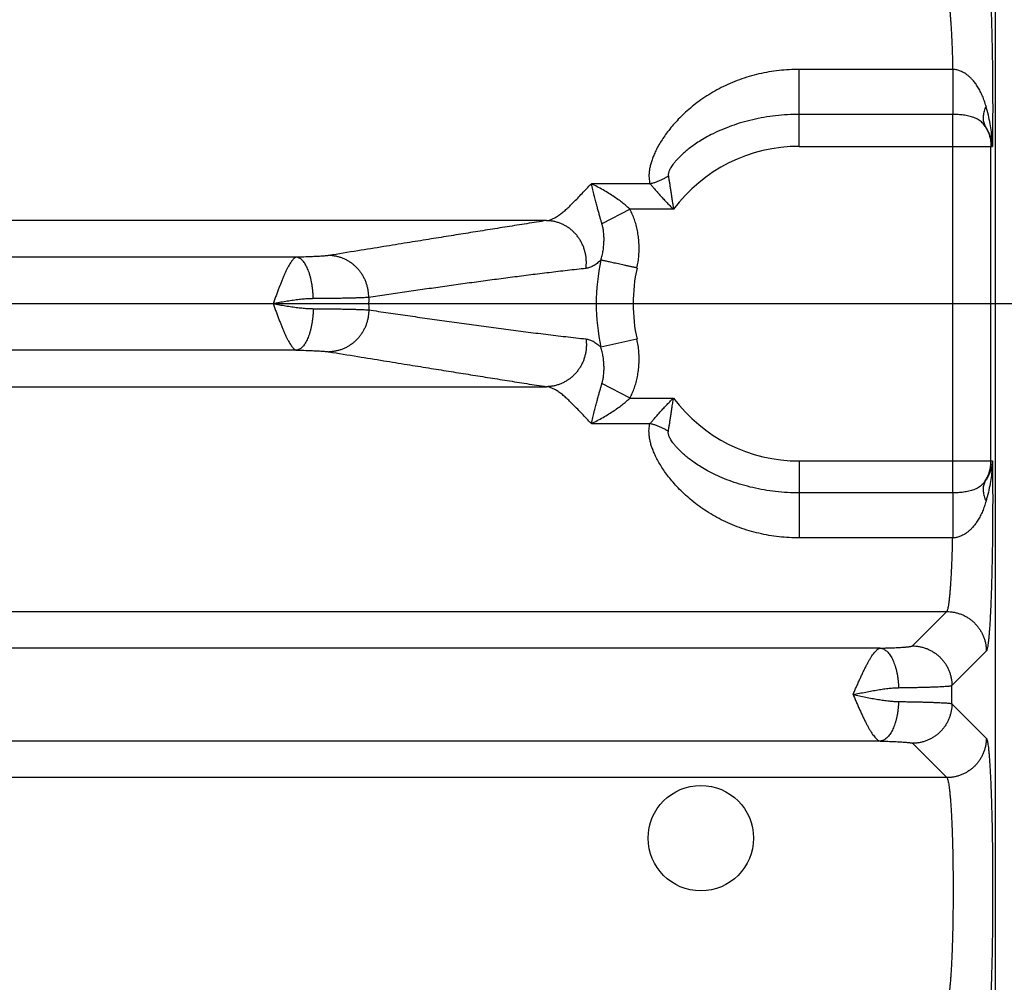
# Model space of a CAD drawing. Header units: inches. Extents: x 0 to 22, y 0 to 17.
# Tile 11 of 38: x 4.665 to 5.66, y 5.278 to 6.251. Entities that reach past the tile are written whole.
import ezdxf

# ---------------------------------------------------------------- set-up
doc = ezdxf.new("R2010")
doc.units = ezdxf.units.IN
doc.header["$LTSCALE"] = 1.21
doc.header["$MEASUREMENT"] = 0
doc.layers.get('0').update_dxf_attribs({"linetype": 'CONTINUOUS'})
doc.layers.add('DIMENSIONS', color=7, linetype='CONTINUOUS')
doc.styles.get("Standard").update_dxf_attribs({"font": 'txt', "width": 0.8})
doc.dimstyles.new('DIMSTYLE_1', dxfattribs={"dimtxt": 0.125, "dimasz": 0.18, "dimexe": 0.18, "dimexo": 0.0625, "dimgap": 0.09, "dimtad": 0, "dimtih": 1, "dimtoh": 1, "dimdec": 3, "dimzin": 4, "dimdsep": 46, "dimtxsty": 'STANDARD', "dimblk": '_FILLED', "dimblk1": '_FILLED', "dimblk2": '_FILLED', "dimcen": 0.09, "dimadec": 0, "dimazin": 0, "dimtp": 0.01, "dimtm": 0.01, "dimtfac": 1, "dimtdec": 3, "dimtofl": 0, "dimtmove": 0, "dimatfit": 3, "dimldrblk": '_FILLED', "dimfxl": 1, "dimtolj": 1, "dimtzin": 4, "dimarcsym": 0})

# ---------------------------------------------------------------- blocks, each defined once
blk = doc.blocks.new('_FILLED')
at = {"color": 0, "linetype": 'BYBLOCK'}
blk.add_solid([(0, 0), (-1, 0.1736), (-1, -0.1736)], dxfattribs=at)
blk = doc.blocks.new('*D0')
at = {"layer": 'DIMENSIONS', "color": 2, "linetype": 'CONTINUOUS'}
for p, q in [((3.95717, 5.96414), (6.52547, 5.96414)), ((6.40047, 5.96414), (6.40047, 5.22641)), ((6.40047, 4.22914), (6.40047, 4.97641)), ((5.70695, 4.22914), (6.52547, 4.22914))]:
    blk.add_line(p, q, dxfattribs=at)
at = {"layer": 'DIMENSIONS', "color": 2, "linetype": 'CONTINUOUS', "xscale": 0.18, "yscale": 0.18, "zscale": 0.18}
for p, rotation in [((6.40047, 5.96414), 90), ((6.40047, 4.22914), 270)]:
    blk.add_blockref('_FILLED', p, dxfattribs=dict(at, rotation=rotation))
at = {"layer": 'DIMENSIONS', "color": 2, "linetype": 'CONTINUOUS', "width": 0.8}
for s, p in [('[', (6.36297, 5.03891)), (']', (6.96297, 5.03891)), ('1.735', (5.73797, 5.03891)), ('44.07', (6.46297, 5.03891))]:
    blk.add_text(s, height=0.125, dxfattribs=at).set_placement(p)
blk = doc.blocks.new('*D3')
at = {"layer": 'DIMENSIONS', "color": 2, "linetype": 'CONTINUOUS'}
for p, q in [((3.91597, 5.92006), (3.91597, 3.35414)), ((5.65047, 4.18883), (5.65047, 3.35414)), ((3.91597, 3.47914), (3.55597, 3.47914)), ((5.65047, 3.47914), (6.01047, 3.47914))]:
    blk.add_line(p, q, dxfattribs=at)
at = {"layer": 'DIMENSIONS', "color": 2, "linetype": 'CONTINUOUS', "xscale": 0.18, "yscale": 0.18, "zscale": 0.18}
blk.add_blockref('_FILLED', (3.91597, 3.47914), dxfattribs=at)
at = {"layer": 'DIMENSIONS', "color": 2, "linetype": 'CONTINUOUS', "xscale": 0.18, "yscale": 0.18, "zscale": 0.18, "rotation": 180}
blk.add_blockref('_FILLED', (5.65047, 3.47914), dxfattribs=at)
at = {"layer": 'DIMENSIONS', "color": 2, "linetype": 'CONTINUOUS', "width": 0.8}
for s, p in [('[', (4.65128, 3.41664)), (']', (5.25128, 3.41664)), ('1.735', (4.02628, 3.41664)), ('44.06', (4.75128, 3.41664))]:
    blk.add_text(s, height=0.125, dxfattribs=at).set_placement(p)

msp = doc.modelspace()

# ---------------------------------------------------------------- linework, layer by layer
at = {"color": 7, "linetype": 'CONTINUOUS'}
for p, q in [((5.65047, 4.32905), (5.65047, 7.61168)), ((5.6074, 6.20083), (5.45247, 6.20083)), ((5.45247, 6.12306), (5.45247, 6.20083)), ((5.60745, 6.15529), (5.45247, 6.15529)), ((5.60745, 5.77299), (5.60745, 6.15529)), ((5.45247, 6.12306), (5.64756, 6.12306)), ((5.64599, 5.80522), (5.64599, 6.12306)), ((5.30162, 6.08535), (5.24244, 6.08535)), ((5.28143, 6.05946), (5.2531, 6.04479)), ((5.32532, 6.05946), (5.28143, 6.05946)), ((5.19708, 6.04805), (4.13092, 6.04805)), ((4.94449, 6.0111), (4.11535, 6.0111)), ((5.28848, 5.92812), (5.25208, 5.92012)), ((4.94449, 5.91718), (4.11535, 5.91718)), ((4.13092, 5.88023), (5.19708, 5.88023)), ((5.28143, 5.86882), (5.2531, 5.88349)), ((5.28143, 5.86882), (5.32532, 5.86882)), ((5.24244, 5.84293), (5.30162, 5.84293)), ((5.45247, 5.80522), (5.64756, 5.80522)), ((5.45247, 5.80522), (5.45247, 5.72745)), ((5.60745, 5.77299), (5.45247, 5.77299)), ((5.6074, 5.72745), (5.45247, 5.72745)), ((2.23054, 5.65305), (5.60139, 5.65305)), ((5.56665, 5.61832), (5.60139, 5.65305)), ((5.53427, 5.6161), (2.29767, 5.6161)), ((5.60662, 5.57835), (5.64135, 5.61309)), ((5.60662, 5.55993), (5.60662, 5.57835)), ((5.60662, 5.55993), (5.64135, 5.52519)), ((5.53427, 5.52218), (2.29767, 5.52218)), ((5.56665, 5.51997), (5.60139, 5.48523)), ((5.60139, 5.48523), (2.23054, 5.48523))]:
    msp.add_line(p, q, dxfattribs=at)
msp.add_circle((5.35297, 5.42414), 0.05325, dxfattribs=at)
for radius, start, end in [(0.15892, 90, 143.14108), (0.20516, 167.61063, 192.39001), (0.16789, 167.60969, 192.39023), (0.43504, 179.16876, 180.83124), (0.15892, 216.85891, 270)]:
    msp.add_arc((5.45247, 5.96414), radius, start, end, dxfattribs=at)
for points, knots in [([(5.64135, 6.31519), (5.64154, 6.315), (5.64185, 6.31434), (5.64223, 6.31307), (5.64262, 6.31123), (5.64301, 6.30883), (5.64339, 6.30586), (5.64377, 6.30235), (5.64414, 6.2983), (5.6445, 6.29374), (5.64485, 6.28868), (5.64518, 6.28315), (5.64549, 6.27715), (5.6458, 6.27072), (5.64608, 6.26387), (5.64634, 6.25663), (5.64659, 6.24903), (5.64681, 6.2411), (5.64701, 6.23287), (5.64719, 6.22438), (5.64735, 6.21566), (5.64748, 6.20673), (5.64759, 6.19763), (5.64767, 6.18838), (5.64773, 6.17902), (5.64777, 6.1696), (5.64778, 6.16016), (5.64776, 6.15074), (5.64772, 6.1414), (5.64765, 6.13218), (5.64759, 6.12608), (5.64756, 6.12306)], [0, 0, 0, 0, 0.004148, 0.011013, 0.020751, 0.033399, 0.048939, 0.067322, 0.088463, 0.112264, 0.138627, 0.167463, 0.198683, 0.232184, 0.267839, 0.305514, 0.345056, 0.386307, 0.429108, 0.473284, 0.518658, 0.565082, 0.612415, 0.660508, 0.709187, 0.758215, 0.807345, 0.856329, 0.904921, 0.952885, 1, 1, 1, 1]), ([(5.60139, 6.27523), (5.60158, 6.27509), (5.60193, 6.27454), (5.60233, 6.27348), (5.60275, 6.27194), (5.60316, 6.26994), (5.60356, 6.26748), (5.60396, 6.26457), (5.60435, 6.26122), (5.60472, 6.25745), (5.60508, 6.25327), (5.60542, 6.24869), (5.60575, 6.24375), (5.60605, 6.23846), (5.60634, 6.23284), (5.6066, 6.22693), (5.60684, 6.22074), (5.60705, 6.2143), (5.60724, 6.20764), (5.60735, 6.20312), (5.6074, 6.20083)], [0, 0, 0, 0, 0.009555, 0.024717, 0.045896, 0.073158, 0.106459, 0.145706, 0.190766, 0.24146, 0.297567, 0.358856, 0.425078, 0.495945, 0.571127, 0.650282, 0.733085, 0.819202, 0.90829, 1, 1, 1, 1]), ([(5.45247, 6.20083), (5.44905, 6.20083), (5.44221, 6.20064), (5.43197, 6.19978), (5.42177, 6.19833), (5.41168, 6.19629), (5.40175, 6.19368), (5.39206, 6.1905), (5.38266, 6.18677), (5.37363, 6.18254), (5.36503, 6.17786), (5.35693, 6.17281), (5.34939, 6.16747), (5.34242, 6.16192), (5.33606, 6.15626), (5.33029, 6.15056), (5.32513, 6.14489), (5.32053, 6.13931), (5.31651, 6.13386), (5.31299, 6.1286), (5.30999, 6.12352), (5.30744, 6.11867), (5.30535, 6.11405), (5.30365, 6.10966), (5.30235, 6.1055), (5.30143, 6.10158), (5.30083, 6.0979), (5.30056, 6.09444), (5.30062, 6.0912), (5.30095, 6.08818), (5.30137, 6.08627), (5.30162, 6.08535)], [0, 0, 0, 0, 0.048856, 0.09793, 0.147087, 0.196207, 0.245178, 0.293875, 0.342148, 0.389804, 0.436571, 0.48217, 0.526341, 0.568855, 0.609521, 0.648203, 0.684805, 0.719271, 0.751581, 0.781761, 0.80986, 0.835957, 0.860137, 0.88252, 0.903228, 0.922382, 0.940141, 0.956617, 0.971983, 0.986403, 1, 1, 1, 1]), ([(5.64107, 6.16372), (5.64058, 6.16546), (5.63951, 6.1689), (5.63759, 6.17389), (5.63539, 6.17861), (5.63296, 6.1829), (5.63042, 6.18665), (5.62787, 6.18981), (5.62537, 6.19242), (5.62297, 6.19454), (5.62067, 6.19626), (5.61848, 6.19762), (5.61641, 6.19868), (5.61447, 6.19949), (5.61262, 6.20008), (5.61085, 6.20048), (5.60912, 6.20074), (5.60797, 6.20082), (5.6074, 6.20083)], [0, 0, 0, 0, 0.101505, 0.202298, 0.300501, 0.393874, 0.479229, 0.555091, 0.622096, 0.681808, 0.735262, 0.783302, 0.826576, 0.86576, 0.901699, 0.935354, 0.967753, 1, 1, 1, 1]), ([(5.6074, 6.20083), (5.6074, 6.19981), (5.6074, 6.19773), (5.60741, 6.19459), (5.60741, 6.19139), (5.60741, 6.18818), (5.60741, 6.18495), (5.60742, 6.18174), (5.60742, 6.17858), (5.60742, 6.17548), (5.60743, 6.17246), (5.60743, 6.16955), (5.60743, 6.16676), (5.60744, 6.16412), (5.60744, 6.16164), (5.60744, 6.15935), (5.60744, 6.15725), (5.60745, 6.15592), (5.60745, 6.15529)], [0, 0, 0, 0, 0.067597, 0.13678, 0.207054, 0.277926, 0.348897, 0.41947, 0.489149, 0.557444, 0.623876, 0.687979, 0.749302, 0.807415, 0.86191, 0.912403, 0.958542, 1, 1, 1, 1]), ([(5.64107, 6.16372), (5.64069, 6.1629), (5.63999, 6.16127), (5.63916, 6.15878), (5.63857, 6.15633), (5.63823, 6.15392), (5.63814, 6.15159), (5.63829, 6.14933), (5.6387, 6.14717), (5.63936, 6.14513), (5.63996, 6.14385), (5.6403, 6.14323)], [0, 0, 0, 0, 0.1276, 0.250582, 0.368938, 0.482797, 0.592438, 0.698303, 0.800995, 0.901267, 1, 1, 1, 1]), ([(5.64756, 6.12306), (5.64752, 6.12536), (5.6473, 6.13023), (5.64653, 6.13785), (5.64526, 6.14609), (5.64345, 6.1548), (5.64192, 6.16071), (5.64107, 6.16372)], [0, 0, 0, 0, 0.167565, 0.353758, 0.556285, 0.77264, 1, 1, 1, 1]), ([(5.45247, 6.15529), (5.44844, 6.15529), (5.44042, 6.15507), (5.4285, 6.15407), (5.4168, 6.15241), (5.40543, 6.15013), (5.39449, 6.14728), (5.3841, 6.1439), (5.37446, 6.14012), (5.36577, 6.13613), (5.35819, 6.13212), (5.3517, 6.12824), (5.34616, 6.12456), (5.34144, 6.12109), (5.3374, 6.11784), (5.33396, 6.11481), (5.33103, 6.11199), (5.32856, 6.10939), (5.32649, 6.10699), (5.32477, 6.10478), (5.32337, 6.10275), (5.32225, 6.1009), (5.32139, 6.09922), (5.32076, 6.0977), (5.32035, 6.09635), (5.32012, 6.09516), (5.32006, 6.09411), (5.32011, 6.09346), (5.32016, 6.09317)], [0, 0, 0, 0, 0.078223, 0.155905, 0.232586, 0.307825, 0.381215, 0.452269, 0.520022, 0.582478, 0.637981, 0.68665, 0.729429, 0.767221, 0.800629, 0.830178, 0.856339, 0.879489, 0.899958, 0.91801, 0.933889, 0.947813, 0.959987, 0.970556, 0.979653, 0.987458, 0.994171, 1, 1, 1, 1]), ([(5.6403, 6.14323), (5.63987, 6.14389), (5.63894, 6.14516), (5.63731, 6.14692), (5.63546, 6.1485), (5.63341, 6.14991), (5.63118, 6.15112), (5.6288, 6.15214), (5.6263, 6.15299), (5.6237, 6.15368), (5.62105, 6.15422), (5.61835, 6.15464), (5.61563, 6.15494), (5.6129, 6.15515), (5.61018, 6.15527), (5.60836, 6.1553), (5.60745, 6.15529)], [0, 0, 0, 0, 0.064445, 0.12983, 0.196393, 0.264332, 0.333799, 0.404827, 0.477287, 0.550937, 0.625418, 0.700332, 0.775356, 0.850374, 0.925302, 1, 1, 1, 1]), ([(5.64756, 6.12306), (5.64746, 6.12442), (5.64712, 6.12719), (5.64615, 6.13133), (5.6447, 6.13544), (5.64276, 6.13945), (5.64117, 6.142), (5.6403, 6.14323)], [0, 0, 0, 0, 0.189277, 0.384987, 0.585941, 0.791218, 1, 1, 1, 1]), ([(5.6403, 6.14323), (5.64077, 6.14247), (5.64165, 6.14093), (5.6428, 6.13852), (5.64377, 6.13605), (5.64458, 6.13352), (5.64521, 6.13095), (5.64566, 6.12834), (5.64593, 6.12571), (5.64599, 6.12394), (5.64599, 6.12306)], [0, 0, 0, 0, 0.125906, 0.251332, 0.376355, 0.501136, 0.625866, 0.750561, 0.875243, 1, 1, 1, 1]), ([(5.30162, 6.08535), (5.30271, 6.0856), (5.30488, 6.08617), (5.30808, 6.08721), (5.31124, 6.08844), (5.31432, 6.08984), (5.3173, 6.09141), (5.31922, 6.09256), (5.32016, 6.09317)], [0, 0, 0, 0, 0.165407, 0.332324, 0.500003, 0.667681, 0.834596, 1, 1, 1, 1]), ([(5.32016, 6.09317), (5.32033, 6.09213), (5.32067, 6.08996), (5.32122, 6.08656), (5.32181, 6.08285), (5.32244, 6.07881), (5.3231, 6.07445), (5.32382, 6.06976), (5.32456, 6.06473), (5.32506, 6.06126), (5.32531, 6.05946)], [0, 0, 0, 0, 0.092173, 0.193177, 0.303373, 0.423044, 0.552343, 0.691422, 0.840577, 1, 1, 1, 1]), ([(5.19708, 6.04805), (5.19809, 6.04817), (5.20016, 6.04859), (5.20327, 6.04973), (5.20648, 6.05138), (5.20981, 6.05352), (5.21326, 6.05614), (5.21685, 6.05923), (5.2206, 6.06274), (5.22454, 6.06665), (5.22867, 6.07092), (5.23303, 6.0755), (5.23763, 6.08036), (5.2408, 6.08367), (5.24244, 6.08535)], [0, 0, 0, 0, 0.050817, 0.105896, 0.166113, 0.232247, 0.304841, 0.384165, 0.470347, 0.563392, 0.663155, 0.769416, 0.881837, 1, 1, 1, 1]), ([(5.2531, 6.04479), (5.2528, 6.04583), (5.25216, 6.04802), (5.25117, 6.05145), (5.25013, 6.0552), (5.24901, 6.05927), (5.24785, 6.0637), (5.24664, 6.0685), (5.24534, 6.07371), (5.24397, 6.07938), (5.24297, 6.08331), (5.24244, 6.08535)], [0, 0, 0, 0, 0.07777, 0.162833, 0.255437, 0.356077, 0.464975, 0.582692, 0.710102, 0.848795, 1, 1, 1, 1]), ([(5.28143, 6.05946), (5.28039, 6.06047), (5.27815, 6.06252), (5.27445, 6.0656), (5.2702, 6.06882), (5.26536, 6.07219), (5.25998, 6.07563), (5.25422, 6.07905), (5.24833, 6.08231), (5.24438, 6.08437), (5.24244, 6.08535)], [0, 0, 0, 0, 0.092193, 0.194121, 0.307272, 0.432989, 0.570314, 0.715405, 0.861144, 1, 1, 1, 1]), ([(5.30162, 6.08535), (5.30234, 6.08451), (5.30384, 6.08274), (5.30622, 6.07998), (5.30883, 6.077), (5.31167, 6.07382), (5.31475, 6.07045), (5.31805, 6.06691), (5.32159, 6.06322), (5.32404, 6.06072), (5.32531, 6.05946)], [0, 0, 0, 0, 0.09462, 0.198418, 0.311286, 0.432959, 0.563045, 0.701145, 0.846941, 1, 1, 1, 1]), ([(5.28848, 6.00017), (5.28894, 6.00226), (5.28972, 6.00648), (5.29045, 6.01285), (5.29073, 6.01921), (5.29058, 6.02553), (5.29, 6.03174), (5.28902, 6.0378), (5.28764, 6.04365), (5.2859, 6.04924), (5.28385, 6.05451), (5.28227, 6.05785), (5.28143, 6.05946)], [0, 0, 0, 0, 0.105666, 0.210989, 0.315656, 0.419365, 0.521825, 0.622731, 0.721583, 0.817788, 0.91077, 1, 1, 1, 1]), ([(5.19708, 6.04805), (5.19044, 6.04701), (5.17717, 6.04493), (5.15732, 6.04179), (5.13757, 6.03865), (5.11789, 6.0355), (5.098, 6.03231), (5.07743, 6.02901), (5.05557, 6.02548), (5.03177, 6.02163), (5.00541, 6.01736), (4.98691, 6.01436), (4.97713, 6.01277)], [0, 0, 0, 0, 0.090598, 0.18086, 0.270653, 0.35986, 0.449365, 0.541895, 0.640351, 0.747618, 0.866553, 1, 1, 1, 1]), ([(5.23689, 5.99975), (5.23706, 6.00093), (5.2373, 6.0033), (5.23736, 6.00689), (5.23713, 6.01047), (5.2366, 6.01402), (5.23577, 6.01751), (5.23467, 6.02092), (5.23328, 6.02423), (5.23163, 6.0274), (5.22973, 6.03041), (5.22759, 6.03325), (5.22522, 6.03589), (5.22264, 6.03832), (5.21987, 6.0405), (5.21694, 6.04244), (5.21386, 6.04411), (5.21066, 6.0455), (5.20735, 6.0466), (5.20397, 6.04741), (5.20054, 6.04791), (5.19824, 6.04804), (5.19708, 6.04805)], [0, 0, 0, 0, 0.050572, 0.101213, 0.151898, 0.202598, 0.253287, 0.303937, 0.354523, 0.405019, 0.455405, 0.505661, 0.555773, 0.605729, 0.655523, 0.705154, 0.754624, 0.803942, 0.85312, 0.902175, 0.951127, 1, 1, 1, 1]), ([(5.25208, 6.00816), (5.25257, 6.00974), (5.25344, 6.01299), (5.25439, 6.01798), (5.25499, 6.02304), (5.25523, 6.02803), (5.25512, 6.03281), (5.2547, 6.03725), (5.25403, 6.04121), (5.25343, 6.04366), (5.2531, 6.04479)], [0, 0, 0, 0, 0.133615, 0.271444, 0.409928, 0.54567, 0.675309, 0.796054, 0.905261, 1, 1, 1, 1]), ([(4.94449, 6.0111), (4.94414, 6.01104), (4.9434, 6.01078), (4.94233, 6.0101), (4.94124, 6.00908), (4.94011, 6.00775), (4.93892, 6.00613), (4.9377, 6.0042), (4.93644, 6.00199), (4.93514, 5.9995), (4.93381, 5.99675), (4.93245, 5.99377), (4.93107, 5.99057), (4.92965, 5.98716), (4.92821, 5.9836), (4.92675, 5.97988), (4.92529, 5.97605), (4.92382, 5.97212), (4.92232, 5.96815), (4.92134, 5.96547), (4.92083, 5.96413)], [0, 0, 0, 0, 0.019764, 0.043294, 0.070836, 0.103268, 0.140936, 0.183648, 0.23138, 0.283991, 0.341206, 0.402729, 0.468214, 0.537271, 0.609471, 0.684318, 0.761298, 0.839897, 0.919598, 1, 1, 1, 1]), ([(4.97713, 6.01277), (4.97671, 6.0127), (4.97577, 6.01257), (4.9742, 6.0124), (4.97233, 6.01223), (4.97017, 6.01207), (4.96773, 6.01191), (4.96503, 6.01177), (4.96209, 6.01163), (4.95892, 6.0115), (4.95555, 6.01138), (4.952, 6.01128), (4.94829, 6.01118), (4.94577, 6.01113), (4.94449, 6.0111)], [0, 0, 0, 0, 0.039047, 0.08735, 0.144802, 0.211131, 0.28594, 0.368779, 0.459107, 0.556304, 0.659722, 0.76866, 0.882344, 1, 1, 1, 1]), ([(4.96143, 5.9692), (4.96142, 5.97038), (4.96134, 5.97275), (4.96111, 5.97628), (4.96075, 5.97975), (4.96028, 5.98316), (4.95969, 5.98646), (4.959, 5.98964), (4.9582, 5.99267), (4.9573, 5.99553), (4.95631, 5.99821), (4.95523, 6.00067), (4.95407, 6.00291), (4.95285, 6.00491), (4.95156, 6.00665), (4.95023, 6.00813), (4.94884, 6.00933), (4.94742, 6.01024), (4.94597, 6.01085), (4.94498, 6.01106), (4.94449, 6.0111)], [0, 0, 0, 0, 0.074354, 0.14832, 0.221452, 0.293311, 0.363474, 0.431538, 0.497124, 0.559885, 0.619514, 0.675751, 0.728393, 0.77731, 0.822461, 0.863918, 0.901897, 0.936793, 0.969216, 1, 1, 1, 1]), ([(5.01747, 5.97045), (5.01748, 5.9716), (5.01739, 5.97391), (5.01698, 5.97735), (5.01631, 5.98074), (5.01536, 5.98407), (5.01415, 5.98731), (5.01269, 5.99043), (5.01098, 5.99343), (5.00904, 5.99627), (5.00689, 5.99894), (5.00453, 6.00141), (5.00198, 6.00368), (4.99926, 6.00573), (4.99639, 6.00754), (4.99338, 6.00909), (4.99027, 6.01039), (4.98707, 6.01142), (4.98379, 6.01217), (4.98047, 6.01263), (4.97824, 6.01276), (4.97713, 6.01277)], [0, 0, 0, 0, 0.053337, 0.106699, 0.160064, 0.213404, 0.266696, 0.319916, 0.373043, 0.426059, 0.478946, 0.531694, 0.584292, 0.636736, 0.689026, 0.741164, 0.79316, 0.845024, 0.896772, 0.948424, 1, 1, 1, 1]), ([(5.25208, 6.00816), (5.25142, 6.00755), (5.25012, 6.0064), (5.24815, 6.00482), (5.24621, 6.00345), (5.24431, 6.00228), (5.24244, 6.00132), (5.24059, 6.00057), (5.23875, 6.00003), (5.23751, 5.99981), (5.23689, 5.99975)], [0, 0, 0, 0, 0.152291, 0.295523, 0.429867, 0.555786, 0.674113, 0.786443, 0.894476, 1, 1, 1, 1]), ([(5.28848, 6.00017), (5.28739, 6.00041), (5.28521, 6.00089), (5.28196, 6.0016), (5.27876, 6.0023), (5.27563, 6.00299), (5.2726, 6.00366), (5.26969, 6.0043), (5.26692, 6.0049), (5.26432, 6.00547), (5.26191, 6.00601), (5.25969, 6.00649), (5.25769, 6.00693), (5.25593, 6.00732), (5.25442, 6.00765), (5.25316, 6.00793), (5.25241, 6.00809), (5.25208, 6.00816)], [0, 0, 0, 0, 0.090231, 0.179774, 0.267947, 0.354081, 0.43752, 0.517629, 0.593799, 0.66545, 0.732038, 0.793055, 0.848036, 0.896563, 0.938268, 0.972832, 1, 1, 1, 1]), ([(5.23689, 5.99975), (5.23068, 5.99907), (5.21827, 5.99768), (5.19967, 5.99547), (5.18114, 5.99318), (5.16273, 5.99083), (5.14443, 5.98842), (5.1262, 5.98596), (5.10799, 5.98346), (5.08982, 5.98091), (5.0717, 5.97834), (5.05362, 5.97574), (5.03555, 5.97311), (5.0235, 5.97134), (5.01747, 5.97045)], [0, 0, 0, 0, 0.08466, 0.16933, 0.253747, 0.337643, 0.420888, 0.503872, 0.586945, 0.669916, 0.752563, 0.834999, 0.917415, 1, 1, 1, 1]), ([(4.96143, 5.9692), (4.95984, 5.96919), (4.9565, 5.96907), (4.95127, 5.96867), (4.94565, 5.96805), (4.93971, 5.96725), (4.93354, 5.9663), (4.92721, 5.96525), (4.92295, 5.96452), (4.92081, 5.96414)], [0, 0, 0, 0, 0.11648, 0.244979, 0.383708, 0.530543, 0.683553, 0.84067, 1, 1, 1, 1]), ([(5.01747, 5.97045), (5.01681, 5.9704), (5.01532, 5.9703), (5.01288, 5.97017), (5.01, 5.97004), (5.0067, 5.96992), (5.003, 5.96981), (4.99891, 5.9697), (4.99446, 5.9696), (4.98967, 5.96951), (4.98455, 5.96943), (4.97913, 5.96936), (4.97345, 5.96929), (4.96752, 5.96924), (4.96348, 5.96921), (4.96143, 5.9692)], [0, 0, 0, 0, 0.03583, 0.079593, 0.131076, 0.190029, 0.256172, 0.329193, 0.408744, 0.494446, 0.58589, 0.682638, 0.784232, 0.890188, 1, 1, 1, 1]), ([(4.92081, 5.96414), (4.92295, 5.96377), (4.92721, 5.96303), (4.93353, 5.96198), (4.9397, 5.96103), (4.94564, 5.96023), (4.95127, 5.95961), (4.9565, 5.95921), (4.95984, 5.95909), (4.96143, 5.95908)], [0, 0, 0, 0, 0.15929, 0.316134, 0.469038, 0.616053, 0.755021, 0.883573, 1, 1, 1, 1]), ([(4.92083, 5.96413), (4.92135, 5.9628), (4.92232, 5.96012), (4.92383, 5.95615), (4.92529, 5.95222), (4.92676, 5.94839), (4.92821, 5.94468), (4.92965, 5.94112), (4.93106, 5.93772), (4.93245, 5.93451), (4.93381, 5.93153), (4.93514, 5.92878), (4.93644, 5.9263), (4.9377, 5.92408), (4.93892, 5.92216), (4.9401, 5.92053), (4.94123, 5.91921), (4.94233, 5.91819), (4.9434, 5.91751), (4.94414, 5.91724), (4.94449, 5.91718)], [0, 0, 0, 0, 0.080325, 0.160068, 0.238663, 0.315615, 0.390423, 0.462586, 0.531623, 0.597106, 0.658633, 0.71585, 0.768442, 0.816158, 0.858889, 0.89651, 0.92895, 0.95665, 0.980219, 1, 1, 1, 1]), ([(4.96143, 5.95908), (4.96142, 5.9579), (4.96134, 5.95553), (4.96111, 5.952), (4.96075, 5.94853), (4.96028, 5.94512), (4.95969, 5.94182), (4.959, 5.93864), (4.9582, 5.93561), (4.9573, 5.93275), (4.95631, 5.93008), (4.95523, 5.92761), (4.95407, 5.92537), (4.95285, 5.92337), (4.95156, 5.92163), (4.95023, 5.92015), (4.94884, 5.91895), (4.94742, 5.91804), (4.94597, 5.91743), (4.94498, 5.91723), (4.94449, 5.91718)], [0, 0, 0, 0, 0.074355, 0.148322, 0.221454, 0.293314, 0.363478, 0.431542, 0.497128, 0.559889, 0.619518, 0.675754, 0.728395, 0.777312, 0.822462, 0.863919, 0.901898, 0.936794, 0.969216, 1, 1, 1, 1]), ([(4.96143, 5.95908), (4.96348, 5.95907), (4.96752, 5.95904), (4.97345, 5.95899), (4.97913, 5.95892), (4.98455, 5.95885), (4.98967, 5.95877), (4.99446, 5.95868), (4.99891, 5.95858), (5.003, 5.95847), (5.0067, 5.95836), (5.01, 5.95824), (5.01288, 5.95811), (5.01532, 5.95798), (5.01681, 5.95788), (5.01747, 5.95783)], [0, 0, 0, 0, 0.109813, 0.215769, 0.317362, 0.41411, 0.505554, 0.591256, 0.670807, 0.743827, 0.809971, 0.868924, 0.920407, 0.96417, 1, 1, 1, 1]), ([(5.01747, 5.95783), (5.01748, 5.95668), (5.01739, 5.95437), (5.01699, 5.95093), (5.01631, 5.94754), (5.01536, 5.94421), (5.01415, 5.94097), (5.01269, 5.93785), (5.01098, 5.93485), (5.00904, 5.93201), (5.00689, 5.92934), (5.00453, 5.92687), (5.00198, 5.9246), (4.99926, 5.92255), (4.99639, 5.92074), (4.99338, 5.91919), (4.99027, 5.91789), (4.98707, 5.91686), (4.98379, 5.91611), (4.98047, 5.91565), (4.97824, 5.91553), (4.97713, 5.91551)], [0, 0, 0, 0, 0.053337, 0.1067, 0.160065, 0.213406, 0.266698, 0.319919, 0.373046, 0.426062, 0.47895, 0.531697, 0.584295, 0.636739, 0.689029, 0.741167, 0.793162, 0.845026, 0.896774, 0.948425, 1, 1, 1, 1]), ([(5.01747, 5.95783), (5.02405, 5.95686), (5.0372, 5.95493), (5.05691, 5.95206), (5.07665, 5.94923), (5.09645, 5.94644), (5.1163, 5.94368), (5.13619, 5.94097), (5.15613, 5.93831), (5.17617, 5.93573), (5.19634, 5.93321), (5.21659, 5.9308), (5.23012, 5.92927), (5.23689, 5.92853)], [0, 0, 0, 0, 0.090107, 0.180021, 0.270002, 0.360309, 0.450965, 0.541613, 0.632313, 0.723578, 0.815464, 0.907697, 1, 1, 1, 1]), ([(5.23689, 5.92853), (5.23706, 5.92735), (5.2373, 5.92498), (5.23736, 5.92139), (5.23713, 5.91781), (5.23659, 5.91426), (5.23577, 5.91077), (5.23467, 5.90736), (5.23328, 5.90406), (5.23163, 5.90089), (5.22973, 5.89787), (5.22759, 5.89503), (5.22522, 5.89239), (5.22264, 5.88997), (5.21987, 5.88778), (5.21694, 5.88584), (5.21386, 5.88417), (5.21066, 5.88278), (5.20735, 5.88168), (5.20397, 5.88087), (5.20054, 5.88037), (5.19824, 5.88024), (5.19708, 5.88023)], [0, 0, 0, 0, 0.050571, 0.101211, 0.151894, 0.202594, 0.253282, 0.303932, 0.354517, 0.405013, 0.455398, 0.505654, 0.555765, 0.605721, 0.655516, 0.705147, 0.754618, 0.803937, 0.853116, 0.902172, 0.951125, 1, 1, 1, 1]), ([(5.23689, 5.92853), (5.23748, 5.92847), (5.23868, 5.92827), (5.24048, 5.92775), (5.2423, 5.92702), (5.24416, 5.92609), (5.24606, 5.92494), (5.24801, 5.92356), (5.25004, 5.92195), (5.25139, 5.92076), (5.25208, 5.92012)], [0, 0, 0, 0, 0.100852, 0.206039, 0.316778, 0.434158, 0.559319, 0.693973, 0.840114, 1, 1, 1, 1]), ([(5.28143, 5.86882), (5.28227, 5.87043), (5.28385, 5.87377), (5.2859, 5.87904), (5.28764, 5.88463), (5.28902, 5.89049), (5.29, 5.89656), (5.29058, 5.90278), (5.29073, 5.90909), (5.29044, 5.91546), (5.28972, 5.92182), (5.28894, 5.92603), (5.28848, 5.92812)], [0, 0, 0, 0, 0.089205, 0.182196, 0.278446, 0.377379, 0.478403, 0.581, 0.68481, 0.789486, 0.894672, 1, 1, 1, 1]), ([(5.2531, 5.88349), (5.25343, 5.88462), (5.25404, 5.88708), (5.25471, 5.89104), (5.25512, 5.89547), (5.25523, 5.90025), (5.25499, 5.90524), (5.25439, 5.9103), (5.25343, 5.91529), (5.25257, 5.91854), (5.25208, 5.92012)], [0, 0, 0, 0, 0.094959, 0.204181, 0.324833, 0.45435, 0.590005, 0.728451, 0.866286, 1, 1, 1, 1]), ([(4.94449, 5.91718), (4.94577, 5.91715), (4.94829, 5.9171), (4.952, 5.91701), (4.95555, 5.9169), (4.95892, 5.91678), (4.96209, 5.91665), (4.96503, 5.91651), (4.96773, 5.91637), (4.97017, 5.91621), (4.97233, 5.91605), (4.9742, 5.91588), (4.97577, 5.91571), (4.97671, 5.91558), (4.97713, 5.91551)], [0, 0, 0, 0, 0.117656, 0.23134, 0.340278, 0.443696, 0.540893, 0.631221, 0.714059, 0.788869, 0.855198, 0.91265, 0.960953, 1, 1, 1, 1]), ([(4.97713, 5.91551), (4.98691, 5.91392), (5.00541, 5.91092), (5.03177, 5.90665), (5.05557, 5.9028), (5.07743, 5.89927), (5.098, 5.89597), (5.11789, 5.89278), (5.13757, 5.88963), (5.15732, 5.88649), (5.17717, 5.88335), (5.19044, 5.88127), (5.19708, 5.88023)], [0, 0, 0, 0, 0.133447, 0.252382, 0.359649, 0.458105, 0.550635, 0.64014, 0.729347, 0.81914, 0.909402, 1, 1, 1, 1]), ([(5.24244, 5.84293), (5.2408, 5.84461), (5.23763, 5.84792), (5.23302, 5.85278), (5.22866, 5.85738), (5.22452, 5.86165), (5.22058, 5.86557), (5.21682, 5.86908), (5.21323, 5.87216), (5.20978, 5.87478), (5.20646, 5.87692), (5.20325, 5.87856), (5.20015, 5.87969), (5.19809, 5.88011), (5.19708, 5.88023)], [0, 0, 0, 0, 0.118146, 0.230673, 0.337124, 0.437094, 0.530282, 0.61654, 0.695825, 0.768301, 0.834316, 0.894375, 0.949273, 1, 1, 1, 1]), ([(5.24244, 5.84293), (5.24296, 5.84497), (5.24399, 5.8489), (5.24534, 5.85459), (5.24664, 5.85982), (5.24785, 5.86462), (5.24901, 5.86904), (5.25014, 5.87311), (5.25118, 5.87685), (5.25217, 5.88027), (5.2528, 5.88245), (5.2531, 5.88349)], [0, 0, 0, 0, 0.150898, 0.290199, 0.418208, 0.536005, 0.644662, 0.745102, 0.837579, 0.922495, 1, 1, 1, 1]), ([(5.24244, 5.84293), (5.24439, 5.84391), (5.24833, 5.84598), (5.25421, 5.84923), (5.25997, 5.85264), (5.26534, 5.85608), (5.27018, 5.85944), (5.27444, 5.86268), (5.27815, 5.86576), (5.28039, 5.86781), (5.28143, 5.86882)], [0, 0, 0, 0, 0.139246, 0.28463, 0.429228, 0.566381, 0.69219, 0.805524, 0.907646, 1, 1, 1, 1]), ([(5.30162, 5.84293), (5.30234, 5.84378), (5.30384, 5.84555), (5.30622, 5.84831), (5.30883, 5.85129), (5.31168, 5.85447), (5.31475, 5.85784), (5.31805, 5.86138), (5.3216, 5.86506), (5.32404, 5.86756), (5.32531, 5.86882)], [0, 0, 0, 0, 0.0947, 0.198586, 0.311526, 0.43322, 0.563258, 0.701301, 0.847033, 1, 1, 1, 1]), ([(5.32016, 5.83512), (5.32033, 5.83615), (5.32068, 5.83832), (5.32123, 5.84173), (5.32181, 5.84544), (5.32243, 5.84948), (5.3231, 5.85383), (5.32382, 5.85852), (5.32455, 5.86356), (5.32507, 5.86702), (5.32531, 5.86882)], [0, 0, 0, 0, 0.092276, 0.193352, 0.3036, 0.423267, 0.552488, 0.691498, 0.840613, 1, 1, 1, 1]), ([(5.45247, 5.72745), (5.44905, 5.72745), (5.4422, 5.72764), (5.43195, 5.72851), (5.42175, 5.72996), (5.41165, 5.73199), (5.40173, 5.73461), (5.39203, 5.73779), (5.38263, 5.74152), (5.3736, 5.74576), (5.36499, 5.75044), (5.35689, 5.7555), (5.34933, 5.76086), (5.34235, 5.76641), (5.33598, 5.77209), (5.33021, 5.77781), (5.32503, 5.7835), (5.32044, 5.78911), (5.31639, 5.79457), (5.31288, 5.79987), (5.30987, 5.80495), (5.30734, 5.80982), (5.30526, 5.81443), (5.30359, 5.8188), (5.30232, 5.82291), (5.3014, 5.82679), (5.30083, 5.83044), (5.30057, 5.83387), (5.30061, 5.83709), (5.30096, 5.84009), (5.30137, 5.84201), (5.30162, 5.84293)], [0, 0, 0, 0, 0.048915, 0.098023, 0.147198, 0.196327, 0.245303, 0.294008, 0.342304, 0.389983, 0.436783, 0.482435, 0.526674, 0.569267, 0.610021, 0.648794, 0.685498, 0.720076, 0.752511, 0.7828, 0.810975, 0.837078, 0.861189, 0.883415, 0.903896, 0.922819, 0.94036, 0.956707, 0.971982, 0.986369, 1, 1, 1, 1]), ([(5.32016, 5.83512), (5.31922, 5.83572), (5.3173, 5.83687), (5.31432, 5.83844), (5.31124, 5.83984), (5.30808, 5.84107), (5.30488, 5.84211), (5.30271, 5.84268), (5.30162, 5.84293)], [0, 0, 0, 0, 0.16539, 0.332294, 0.499965, 0.667645, 0.834572, 1, 1, 1, 1]), ([(5.45247, 5.77299), (5.44846, 5.77299), (5.44047, 5.77321), (5.42859, 5.77421), (5.41693, 5.77585), (5.4056, 5.77811), (5.3947, 5.78094), (5.38432, 5.7843), (5.37464, 5.78808), (5.36589, 5.79209), (5.35827, 5.79612), (5.35175, 5.80001), (5.34619, 5.80371), (5.34145, 5.80719), (5.3374, 5.81045), (5.33395, 5.81348), (5.33102, 5.8163), (5.32855, 5.81891), (5.32647, 5.82131), (5.32476, 5.82352), (5.32336, 5.82555), (5.32224, 5.82739), (5.32139, 5.82907), (5.32076, 5.83058), (5.32035, 5.83193), (5.32012, 5.83313), (5.32006, 5.83417), (5.32011, 5.83482), (5.32016, 5.83512)], [0, 0, 0, 0, 0.077928, 0.155294, 0.231685, 0.306689, 0.379749, 0.450552, 0.518717, 0.581682, 0.637507, 0.686282, 0.729256, 0.767165, 0.800643, 0.830257, 0.856454, 0.879627, 0.9001, 0.918153, 0.934017, 0.94792, 0.960059, 0.970595, 0.979666, 0.987451, 0.994157, 1, 1, 1, 1]), ([(5.64756, 5.80522), (5.64746, 5.80386), (5.64712, 5.80109), (5.64615, 5.79695), (5.6447, 5.79284), (5.64276, 5.78883), (5.64117, 5.78628), (5.6403, 5.78505)], [0, 0, 0, 0, 0.189276, 0.385003, 0.58597, 0.791255, 1, 1, 1, 1]), ([(5.6403, 5.78505), (5.64077, 5.78581), (5.64165, 5.78736), (5.6428, 5.78976), (5.64377, 5.79223), (5.64458, 5.79476), (5.64521, 5.79733), (5.64566, 5.79994), (5.64593, 5.80258), (5.64599, 5.80434), (5.64599, 5.80522)], [0, 0, 0, 0, 0.125907, 0.251333, 0.376355, 0.501136, 0.625866, 0.750561, 0.875243, 1, 1, 1, 1]), ([(5.64756, 5.80522), (5.64752, 5.80292), (5.6473, 5.79805), (5.64653, 5.79043), (5.64526, 5.7822), (5.64345, 5.77349), (5.64192, 5.76757), (5.64107, 5.76456)], [0, 0, 0, 0, 0.167524, 0.353693, 0.556215, 0.772585, 1, 1, 1, 1]), ([(5.64756, 5.80522), (5.64759, 5.8022), (5.64765, 5.7961), (5.64772, 5.78688), (5.64776, 5.77754), (5.64778, 5.76813), (5.64777, 5.75869), (5.64773, 5.74927), (5.64767, 5.73991), (5.64759, 5.73066), (5.64748, 5.72156), (5.64735, 5.71263), (5.64719, 5.70391), (5.64701, 5.69541), (5.64681, 5.68719), (5.64659, 5.67926), (5.64634, 5.67166), (5.64608, 5.66442), (5.6458, 5.65757), (5.64549, 5.65113), (5.64518, 5.64514), (5.64485, 5.6396), (5.6445, 5.63454), (5.64414, 5.62998), (5.64377, 5.62593), (5.64339, 5.62242), (5.64301, 5.61945), (5.64262, 5.61705), (5.64223, 5.61521), (5.64185, 5.61394), (5.64154, 5.61328), (5.64135, 5.61309)], [0, 0, 0, 0, 0.047111, 0.095069, 0.143652, 0.192627, 0.241748, 0.29077, 0.339445, 0.387538, 0.434873, 0.481302, 0.52668, 0.570858, 0.613662, 0.654917, 0.694461, 0.732139, 0.767797, 0.8013, 0.832524, 0.861362, 0.887727, 0.911529, 0.932673, 0.951057, 0.966598, 0.979247, 0.988986, 0.995852, 1, 1, 1, 1]), ([(5.6403, 5.78505), (5.63987, 5.78439), (5.63894, 5.78312), (5.63731, 5.78136), (5.63546, 5.77978), (5.63341, 5.77838), (5.63118, 5.77717), (5.6288, 5.77614), (5.6263, 5.77529), (5.62371, 5.77461), (5.62105, 5.77406), (5.61836, 5.77365), (5.61564, 5.77334), (5.61291, 5.77313), (5.61018, 5.77301), (5.60836, 5.77299), (5.60745, 5.77299)], [0, 0, 0, 0, 0.064436, 0.129812, 0.196363, 0.264294, 0.333754, 0.404776, 0.47723, 0.550851, 0.625279, 0.700144, 0.77515, 0.850185, 0.925178, 1, 1, 1, 1]), ([(5.6403, 5.78505), (5.63996, 5.78443), (5.63936, 5.78315), (5.6387, 5.78111), (5.63829, 5.77895), (5.63814, 5.7767), (5.63823, 5.77436), (5.63857, 5.77195), (5.63916, 5.7695), (5.63999, 5.76701), (5.64069, 5.76538), (5.64107, 5.76456)], [0, 0, 0, 0, 0.098733, 0.199005, 0.301697, 0.407562, 0.517203, 0.631062, 0.749418, 0.8724, 1, 1, 1, 1]), ([(5.60745, 5.77299), (5.60745, 5.77236), (5.60744, 5.77103), (5.60744, 5.76893), (5.60744, 5.76664), (5.60744, 5.76416), (5.60743, 5.76152), (5.60743, 5.75874), (5.60743, 5.75582), (5.60742, 5.75281), (5.60742, 5.7497), (5.60742, 5.74654), (5.60741, 5.74333), (5.60741, 5.74011), (5.60741, 5.73689), (5.60741, 5.73369), (5.6074, 5.73055), (5.6074, 5.72847), (5.6074, 5.72745)], [0, 0, 0, 0, 0.041458, 0.087597, 0.13809, 0.192584, 0.250697, 0.31202, 0.376122, 0.442554, 0.510849, 0.580528, 0.651101, 0.722072, 0.792944, 0.863218, 0.932401, 1, 1, 1, 1]), ([(5.64107, 5.76456), (5.64058, 5.76282), (5.63951, 5.75939), (5.6376, 5.7544), (5.6354, 5.74969), (5.63297, 5.7454), (5.63043, 5.74165), (5.62788, 5.73849), (5.62539, 5.73588), (5.62298, 5.73375), (5.62068, 5.73202), (5.61849, 5.73066), (5.61642, 5.7296), (5.61447, 5.7288), (5.61262, 5.72821), (5.61085, 5.7278), (5.60912, 5.72754), (5.60797, 5.72746), (5.6074, 5.72745)], [0, 0, 0, 0, 0.101332, 0.202043, 0.300192, 0.393492, 0.478822, 0.554714, 0.621777, 0.681545, 0.735053, 0.783141, 0.826459, 0.865685, 0.90166, 0.93534, 0.967752, 1, 1, 1, 1]), ([(5.60139, 5.65305), (5.60158, 5.6532), (5.60193, 5.65374), (5.60233, 5.6548), (5.60275, 5.65634), (5.60316, 5.65834), (5.60356, 5.6608), (5.60396, 5.66371), (5.60435, 5.66706), (5.60472, 5.67083), (5.60508, 5.67501), (5.60542, 5.67958), (5.60575, 5.68453), (5.60605, 5.68982), (5.60634, 5.69544), (5.6066, 5.70135), (5.60684, 5.70754), (5.60705, 5.71398), (5.60724, 5.72065), (5.60735, 5.72516), (5.6074, 5.72745)], [0, 0, 0, 0, 0.009554, 0.024716, 0.045896, 0.073156, 0.106452, 0.14569, 0.19074, 0.241427, 0.297529, 0.358813, 0.425028, 0.495889, 0.571074, 0.650244, 0.733067, 0.819204, 0.908301, 1, 1, 1, 1]), ([(5.60139, 5.65305), (5.60255, 5.65305), (5.60488, 5.65295), (5.60833, 5.65249), (5.61174, 5.65172), (5.61506, 5.65067), (5.61828, 5.64933), (5.62138, 5.64772), (5.62432, 5.64584), (5.62709, 5.64372), (5.62966, 5.64136), (5.63202, 5.63879), (5.63414, 5.63602), (5.63602, 5.63308), (5.63763, 5.62998), (5.63897, 5.62676), (5.64003, 5.62344), (5.64079, 5.62003), (5.64125, 5.61658), (5.64135, 5.61425), (5.64135, 5.61309)], [0, 0, 0, 0, 0.055526, 0.111062, 0.166606, 0.222158, 0.277718, 0.333283, 0.388852, 0.444425, 0.5, 0.555574, 0.611147, 0.666717, 0.722282, 0.777841, 0.833393, 0.888938, 0.944473, 1, 1, 1, 1]), ([(5.50671, 5.56913), (5.50731, 5.57048), (5.50846, 5.57317), (5.51023, 5.57715), (5.51196, 5.58109), (5.51368, 5.58494), (5.51539, 5.58866), (5.51708, 5.59223), (5.51873, 5.59563), (5.52036, 5.59884), (5.52194, 5.60182), (5.5235, 5.60456), (5.525, 5.60704), (5.52646, 5.60925), (5.52788, 5.61117), (5.52925, 5.61279), (5.53055, 5.61411), (5.53182, 5.61511), (5.53304, 5.61579), (5.53387, 5.61604), (5.53427, 5.6161)], [0, 0, 0, 0, 0.079608, 0.158512, 0.23632, 0.312536, 0.386657, 0.458181, 0.526634, 0.591605, 0.652721, 0.709671, 0.762165, 0.809984, 0.85305, 0.891237, 0.924536, 0.953431, 0.978459, 1, 1, 1, 1]), ([(5.53427, 5.6161), (5.53556, 5.61613), (5.53809, 5.61619), (5.54181, 5.6163), (5.54535, 5.61642), (5.54868, 5.61655), (5.55177, 5.6167), (5.55461, 5.61685), (5.55718, 5.61701), (5.55946, 5.61718), (5.56144, 5.61735), (5.56312, 5.61753), (5.56447, 5.61771), (5.5655, 5.61789), (5.56619, 5.61808), (5.56656, 5.61822), (5.56665, 5.61832)], [0, 0, 0, 0, 0.119141, 0.233742, 0.342844, 0.44556, 0.541059, 0.628583, 0.707653, 0.778005, 0.839323, 0.891206, 0.933307, 0.965392, 0.987447, 1, 1, 1, 1]), ([(5.53427, 5.6161), (5.53479, 5.61606), (5.53586, 5.61587), (5.53743, 5.61529), (5.53897, 5.61443), (5.54047, 5.61329), (5.54192, 5.61189), (5.54331, 5.61023), (5.54464, 5.60832), (5.54589, 5.60619), (5.54706, 5.60384), (5.54813, 5.60128), (5.54911, 5.59855), (5.54998, 5.59566), (5.55074, 5.59263), (5.55137, 5.58948), (5.55189, 5.58623), (5.55228, 5.58291), (5.55253, 5.57954), (5.55262, 5.57728), (5.55264, 5.57614)], [0, 0, 0, 0, 0.03382, 0.068996, 0.106242, 0.146106, 0.188967, 0.235054, 0.284467, 0.337198, 0.393157, 0.45218, 0.514046, 0.578484, 0.645189, 0.713818, 0.784006, 0.855368, 0.927502, 1, 1, 1, 1]), ([(5.56665, 5.61832), (5.56782, 5.61831), (5.57014, 5.61821), (5.57359, 5.61775), (5.577, 5.61699), (5.58032, 5.61593), (5.58355, 5.61459), (5.58664, 5.61298), (5.58958, 5.6111), (5.59235, 5.60898), (5.59492, 5.60662), (5.59728, 5.60405), (5.5994, 5.60128), (5.60128, 5.59834), (5.6029, 5.59525), (5.60423, 5.59202), (5.60529, 5.5887), (5.60605, 5.58529), (5.60651, 5.58184), (5.60661, 5.57952), (5.60662, 5.57835)], [0, 0, 0, 0, 0.055526, 0.111061, 0.166605, 0.222157, 0.277716, 0.333281, 0.388851, 0.444424, 0.499998, 0.555573, 0.611146, 0.666716, 0.722281, 0.777841, 0.833393, 0.888937, 0.944473, 1, 1, 1, 1]), ([(5.50669, 5.56914), (5.50884, 5.56959), (5.51313, 5.57045), (5.51949, 5.57173), (5.52573, 5.57292), (5.53176, 5.57397), (5.53752, 5.57486), (5.54293, 5.57554), (5.54793, 5.57598), (5.55112, 5.57612), (5.55264, 5.57614)], [0, 0, 0, 0, 0.141687, 0.281719, 0.418636, 0.550758, 0.676473, 0.794032, 0.90215, 1, 1, 1, 1]), ([(5.55264, 5.57614), (5.55455, 5.57617), (5.5583, 5.57622), (5.5638, 5.57632), (5.56905, 5.57642), (5.57403, 5.57653), (5.57873, 5.57665), (5.58311, 5.57678), (5.58716, 5.57691), (5.59086, 5.57705), (5.5942, 5.5772), (5.59717, 5.57735), (5.59974, 5.5775), (5.60192, 5.57766), (5.60369, 5.57782), (5.60505, 5.57798), (5.60598, 5.57815), (5.60647, 5.57826), (5.60662, 5.57835)], [0, 0, 0, 0, 0.106048, 0.207944, 0.305258, 0.397574, 0.484496, 0.565651, 0.640697, 0.709328, 0.77127, 0.826269, 0.874099, 0.914555, 0.947467, 0.972705, 0.990195, 1, 1, 1, 1]), ([(5.50669, 5.56914), (5.50884, 5.5687), (5.51312, 5.56783), (5.51949, 5.56655), (5.52571, 5.56537), (5.53175, 5.56431), (5.53751, 5.56343), (5.54292, 5.56275), (5.54793, 5.5623), (5.55112, 5.56216), (5.55264, 5.56214)], [0, 0, 0, 0, 0.14169, 0.28154, 0.418345, 0.550411, 0.676238, 0.793975, 0.902225, 1, 1, 1, 1]), ([(5.50671, 5.56913), (5.50731, 5.56779), (5.50846, 5.56511), (5.51023, 5.56112), (5.51196, 5.55718), (5.51368, 5.55334), (5.5154, 5.54962), (5.51708, 5.54605), (5.51873, 5.54265), (5.52036, 5.53944), (5.52194, 5.53646), (5.52349, 5.53372), (5.525, 5.53124), (5.52646, 5.52903), (5.52788, 5.52712), (5.52924, 5.5255), (5.53055, 5.52418), (5.53181, 5.52317), (5.53304, 5.5225), (5.53387, 5.52224), (5.53427, 5.52218)], [0, 0, 0, 0, 0.079546, 0.158497, 0.236315, 0.312517, 0.386613, 0.458113, 0.526553, 0.591524, 0.652646, 0.709596, 0.762079, 0.809876, 0.85292, 0.891123, 0.924434, 0.953321, 0.97841, 1, 1, 1, 1]), ([(5.55264, 5.56214), (5.55262, 5.56101), (5.55253, 5.55874), (5.55227, 5.55537), (5.55189, 5.55205), (5.55137, 5.54881), (5.55073, 5.54565), (5.54998, 5.54262), (5.54911, 5.53973), (5.54813, 5.537), (5.54706, 5.53445), (5.54589, 5.5321), (5.54464, 5.52996), (5.54331, 5.52805), (5.54192, 5.52639), (5.54047, 5.52499), (5.53897, 5.52385), (5.53743, 5.52299), (5.53586, 5.52241), (5.53479, 5.52222), (5.53427, 5.52218)], [0, 0, 0, 0, 0.072498, 0.144632, 0.215994, 0.286182, 0.354812, 0.421516, 0.485955, 0.54782, 0.606842, 0.662801, 0.715533, 0.764945, 0.811032, 0.853894, 0.893758, 0.931004, 0.96618, 1, 1, 1, 1]), ([(5.55264, 5.56214), (5.55455, 5.56211), (5.5583, 5.56206), (5.5638, 5.56197), (5.56905, 5.56186), (5.57404, 5.56175), (5.57873, 5.56163), (5.58311, 5.56151), (5.58716, 5.56137), (5.59086, 5.56123), (5.5942, 5.56108), (5.59717, 5.56093), (5.59975, 5.56078), (5.60193, 5.56062), (5.60369, 5.56046), (5.60505, 5.5603), (5.60598, 5.56014), (5.60647, 5.56002), (5.60662, 5.55993)], [0, 0, 0, 0, 0.106046, 0.207949, 0.305268, 0.397589, 0.484517, 0.565683, 0.640744, 0.709389, 0.771335, 0.826327, 0.874139, 0.914577, 0.947475, 0.972706, 0.990194, 1, 1, 1, 1]), ([(5.60662, 5.55993), (5.60661, 5.55877), (5.60651, 5.55644), (5.60605, 5.55299), (5.60529, 5.54958), (5.60423, 5.54626), (5.6029, 5.54304), (5.60128, 5.53994), (5.5994, 5.537), (5.59728, 5.53423), (5.59492, 5.53166), (5.59235, 5.5293), (5.58958, 5.52718), (5.58664, 5.5253), (5.58355, 5.52369), (5.58032, 5.52235), (5.577, 5.52129), (5.57359, 5.52053), (5.57014, 5.52007), (5.56782, 5.51997), (5.56665, 5.51997)], [0, 0, 0, 0, 0.055527, 0.111062, 0.166607, 0.222159, 0.277718, 0.333284, 0.388853, 0.444426, 0.500001, 0.555575, 0.611148, 0.666718, 0.722283, 0.777842, 0.833395, 0.888939, 0.944474, 1, 1, 1, 1]), ([(5.53427, 5.52218), (5.53556, 5.52215), (5.53809, 5.52209), (5.54181, 5.52198), (5.54534, 5.52186), (5.54867, 5.52173), (5.55177, 5.52158), (5.55461, 5.52143), (5.55718, 5.52127), (5.55946, 5.5211), (5.56144, 5.52093), (5.56312, 5.52075), (5.56447, 5.52057), (5.5655, 5.52039), (5.56619, 5.5202), (5.56656, 5.52006), (5.56665, 5.51997)], [0, 0, 0, 0, 0.119071, 0.233636, 0.342715, 0.445414, 0.540918, 0.628481, 0.707605, 0.778001, 0.839334, 0.891215, 0.933307, 0.965381, 0.987445, 1, 1, 1, 1]), ([(5.64135, 5.52519), (5.64135, 5.52403), (5.64125, 5.52171), (5.64079, 5.51825), (5.64003, 5.51485), (5.63897, 5.51152), (5.63763, 5.5083), (5.63602, 5.5052), (5.63414, 5.50226), (5.63202, 5.4995), (5.62966, 5.49692), (5.62709, 5.49456), (5.62432, 5.49244), (5.62138, 5.49056), (5.61828, 5.48895), (5.61506, 5.48761), (5.61174, 5.48656), (5.60833, 5.4858), (5.60488, 5.48534), (5.60255, 5.48523), (5.60139, 5.48523)], [0, 0, 0, 0, 0.055527, 0.111062, 0.166607, 0.222159, 0.277718, 0.333283, 0.388853, 0.444426, 0.5, 0.555575, 0.611148, 0.666717, 0.722282, 0.777842, 0.833394, 0.888938, 0.944474, 1, 1, 1, 1]), ([(5.64135, 5.52519), (5.64155, 5.52499), (5.64186, 5.5243), (5.64225, 5.52299), (5.64265, 5.52107), (5.64304, 5.51859), (5.64343, 5.51553), (5.64381, 5.51192), (5.64419, 5.50776), (5.64455, 5.50307), (5.6449, 5.49787), (5.64523, 5.49218), (5.64555, 5.48602), (5.64585, 5.47942), (5.64613, 5.47241), (5.6464, 5.465), (5.64664, 5.45723), (5.64686, 5.44913), (5.64706, 5.44073), (5.64724, 5.43207), (5.64739, 5.42317), (5.64752, 5.41408), (5.64762, 5.40482), (5.6477, 5.39543), (5.64775, 5.38595), (5.64777, 5.37641), (5.64777, 5.36686), (5.64775, 5.35732), (5.6477, 5.34784), (5.64762, 5.33845), (5.64752, 5.32919), (5.64739, 5.32009), (5.64724, 5.3112), (5.64706, 5.30253), (5.64686, 5.29414), (5.64664, 5.28604), (5.6464, 5.27827), (5.64613, 5.27087), (5.64585, 5.26385), (5.64555, 5.25725), (5.64523, 5.25109), (5.6449, 5.24541), (5.64455, 5.24021), (5.64419, 5.23552), (5.64381, 5.23136), (5.64343, 5.22774), (5.64304, 5.22469), (5.64265, 5.22221), (5.64225, 5.22029), (5.64186, 5.21898), (5.64155, 5.21829), (5.64135, 5.21809)], [0, 0, 0, 0, 0.002687, 0.007152, 0.013476, 0.021659, 0.031675, 0.043494, 0.057078, 0.072376, 0.089325, 0.107859, 0.127909, 0.149394, 0.172233, 0.196338, 0.221612, 0.247959, 0.275278, 0.303462, 0.332403, 0.36199, 0.392109, 0.422644, 0.453477, 0.484489, 0.515562, 0.546575, 0.577408, 0.607942, 0.63806, 0.667647, 0.696586, 0.724767, 0.752084, 0.778428, 0.803698, 0.8278, 0.850636, 0.872118, 0.892165, 0.910697, 0.927643, 0.942938, 0.956519, 0.968336, 0.97835, 0.986531, 0.992852, 0.997315, 1, 1, 1, 1]), ([(5.60139, 5.48523), (5.60159, 5.48508), (5.60194, 5.48452), (5.60235, 5.48343), (5.60277, 5.48184), (5.60319, 5.47978), (5.6036, 5.47724), (5.604, 5.47424), (5.60439, 5.47079), (5.60477, 5.4669), (5.60513, 5.46259), (5.60548, 5.45788), (5.60581, 5.45279), (5.60611, 5.44734), (5.6064, 5.44156), (5.60666, 5.43547), (5.6069, 5.42911), (5.60711, 5.42249), (5.60729, 5.41564), (5.60745, 5.40861), (5.60758, 5.40141), (5.60768, 5.39408), (5.60776, 5.38666), (5.6078, 5.37917), (5.60782, 5.37164), (5.6078, 5.36412), (5.60776, 5.35662), (5.60768, 5.3492), (5.60758, 5.34187), (5.60745, 5.33467), (5.60729, 5.32764), (5.60711, 5.32079), (5.6069, 5.31418), (5.60666, 5.30781), (5.6064, 5.30172), (5.60611, 5.29594), (5.60581, 5.29049), (5.60548, 5.2854), (5.60513, 5.28069), (5.60477, 5.27638), (5.60439, 5.27249), (5.604, 5.26904), (5.6036, 5.26604), (5.60319, 5.2635), (5.60277, 5.26144), (5.60235, 5.25985), (5.60194, 5.25876), (5.60159, 5.2582), (5.60139, 5.25805)], [0, 0, 0, 0, 0.003203, 0.008313, 0.015468, 0.024692, 0.035967, 0.049257, 0.06451, 0.081663, 0.100644, 0.121371, 0.143753, 0.167693, 0.193086, 0.219822, 0.247782, 0.276845, 0.306882, 0.337764, 0.369353, 0.401513, 0.434102, 0.466979, 0.5, 0.533021, 0.565898, 0.598487, 0.630647, 0.662237, 0.693118, 0.723155, 0.752218, 0.780178, 0.806914, 0.832307, 0.856247, 0.878629, 0.899356, 0.918337, 0.93549, 0.950743, 0.964033, 0.975308, 0.984532, 0.991687, 0.996797, 1, 1, 1, 1])]:
    msp.add_open_spline(points, degree=3, knots=knots, dxfattribs=at)

# ---------------------------------------------------------------- dimensions: what is measured, and where the dimension line sits
at = {"layer": 'DIMENSIONS', "color": 2, "linetype": 'CONTINUOUS'}
for base, p1, p2, angle, picture, middle in [((6.40047, 5.96414), (5.70695, 4.22914), (3.95717, 5.96414), 90, '*D0', (6.40047, 5.10141)), ((3.9159680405, 3.4791406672), (5.6504680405, 4.1888274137), (3.9159680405, 5.9200608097), 180, '*D3', (4.6887776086, 3.4791406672))]:
    dim = msp.add_linear_dim(base=base, p1=p1, p2=p2, angle=angle, dimstyle='DIMSTYLE_1', dxfattribs=at)
    dim.commit()
    dim.dimension.update_dxf_attribs({"geometry": picture, "text_midpoint": middle, "dimtype": 160})

doc.saveas('drawing.dxf')
